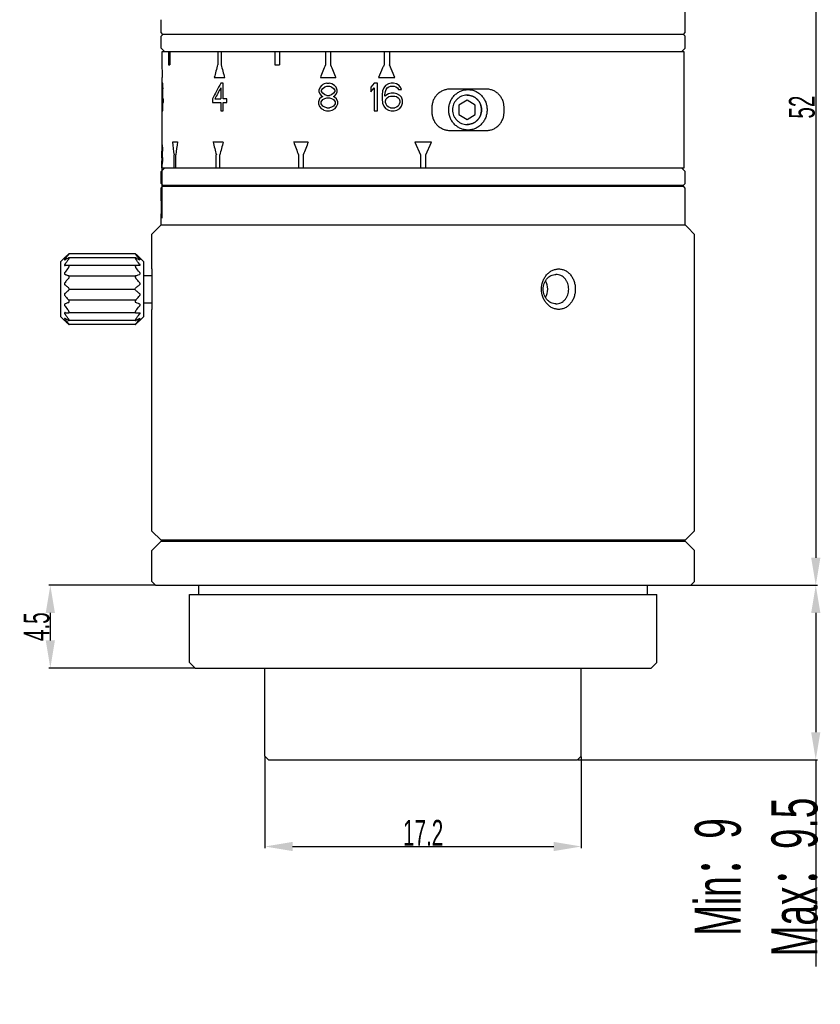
# Model space of a CAD drawing. Header units: millimetres. Extents: x 425 to 622, y 160 to 324.
# Tile 1 of 3: x 425 to 512, y 160 to 268. Entities that reach past the tile are written whole.
import ezdxf

# ---------------------------------------------------------------- set-up
doc = ezdxf.new("R2010")
doc.units = ezdxf.units.MM
doc.header["$LTSCALE"] = 19.36
doc.header["$PDMODE"] = 3
doc.header["$PDSIZE"] = 8
doc.layers.get('0').update_dxf_attribs({"linetype": 'CONTINUOUS'})
doc.layers.get('Defpoints').update_dxf_attribs({"linetype": 'CONTINUOUS'})
doc.layers.add('02___PRT_ALL_AXES', color=7, linetype='CONTINUOUS')
doc.styles.get("Standard").update_dxf_attribs({"font": 'txt', "width": 0.6})
doc.dimstyles.get("Standard").update_dxf_attribs({"dimtxt": 2.8, "dimasz": 3, "dimexe": 0.18, "dimexo": 0.0625, "dimgap": 0.09, "dimtad": 1, "dimdec": 1, "dimlfac": 0.5, "dimdsep": 46, "dimtxsty": 'STANDARD', "dimcen": 0.09, "dimadec": 0, "dimazin": 0, "dimtp": 0.001, "dimtm": 0.001, "dimtfac": 1, "dimtdec": 1, "dimtofl": 0, "dimtmove": 0, "dimatfit": 3, "dimfxl": 1, "dimtolj": 1, "dimarcsym": 0})

# ---------------------------------------------------------------- blocks, each defined once
blk = doc.blocks.new('*D15')
at = {"color": 0, "lineweight": -2, "transparency": 16777216}
for p, q in [((497.56, 310.04), (511.28, 310.04)), ((511.1, 307.04), (511.1, 209.04)), ((497.56, 206.04), (511.28, 206.04))]:
    blk.add_line(p, q, dxfattribs=at)
at = {"color": 0, "transparency": 16777216}
for points in [[(510.6, 307.04), (511.6, 307.04), (511.1, 310.04)], [(510.6, 209.04), (511.6, 209.04), (511.1, 206.04)]]:
    blk.add_solid(points, dxfattribs=at)
at = {"layer": 'Defpoints', "color": 0, "transparency": 16777216}
for p in [(497.5, 310.04), (497.5, 206.04), (511.1, 206.04)]:
    blk.add_point(p, dxfattribs=at)
at = {"color": 0, "transparency": 16777216, "insert": (509.61, 258.04), "char_height": 2.8, "attachment_point": 5, "rotation": 90}
blk.add_mtext('\\A1;52', dxfattribs=at)
blk = doc.blocks.new('*D17')
at = {"color": 0, "lineweight": -2}
for p, q in [((497.56, 206.04), (511.28, 206.04)), ((511.1, 203.04), (511.1, 190.06)), ((485.26, 187.06), (511.28, 187.06)), ((511.1, 187.06), (511.1, 164.59))]:
    blk.add_line(p, q, dxfattribs=at)
at = {"color": 0}
for points in [[(511.6, 203.04), (510.6, 203.04), (511.1, 206.04)], [(510.6, 190.06), (511.6, 190.06), (511.1, 187.06)]]:
    blk.add_solid(points, dxfattribs=at)
at = {"layer": 'Defpoints', "color": 0}
for p in [(497.5, 206.04), (485.2, 187.06), (511.1, 187.06)]:
    blk.add_point(p, dxfattribs=at)
at = {"color": 0, "insert": (504.65, 174.32), "char_height": 2.8, "attachment_point": 5, "rotation": 90}
blk.add_mtext('\\A1;{{\\H1.7857x;Min\\fSimSun|b0|i0|c134|p2;：\\Ftxt|c134;9\\PMax\\fSimSun|b0|i0|c134|p2;：\\Ftxt|c134;9.5}}', dxfattribs=at)
blk = doc.blocks.new('*D18')
at = {"color": 0, "lineweight": -2, "transparency": 16777216}
for p, q in [((439.24, 206.04), (427.68, 206.04)), ((427.86, 203.04), (427.86, 200.04)), ((443.54, 197.04), (427.68, 197.04))]:
    blk.add_line(p, q, dxfattribs=at)
at = {"color": 0, "transparency": 16777216}
for points in [[(427.36, 203.04), (428.36, 203.04), (427.86, 206.04)], [(427.36, 200.04), (428.36, 200.04), (427.86, 197.04)]]:
    blk.add_solid(points, dxfattribs=at)
at = {"layer": 'Defpoints', "color": 0, "transparency": 16777216}
for p in [(439.3, 206.04), (427.86, 197.04), (443.6, 197.04)]:
    blk.add_point(p, dxfattribs=at)
at = {"color": 0, "transparency": 16777216, "insert": (426.37, 201.54), "char_height": 2.8, "attachment_point": 5, "rotation": 90}
blk.add_mtext('\\A1;4.5', dxfattribs=at)
blk = doc.blocks.new('*D19')
at = {"color": 0, "lineweight": -2, "transparency": 16777216}
for p, q in [((451.2, 187.4), (451.2, 177.46)), ((485.6, 187.4), (485.6, 177.46)), ((454.2, 177.64), (482.6, 177.64))]:
    blk.add_line(p, q, dxfattribs=at)
at = {"color": 0, "transparency": 16777216}
for points in [[(454.2, 178.14), (454.2, 177.14), (451.2, 177.64)], [(482.6, 178.14), (482.6, 177.14), (485.6, 177.64)]]:
    blk.add_solid(points, dxfattribs=at)
at = {"layer": 'Defpoints', "color": 0, "transparency": 16777216}
for p in [(451.2, 187.46), (485.6, 187.46), (485.6, 177.64)]:
    blk.add_point(p, dxfattribs=at)
at = {"color": 0, "transparency": 16777216, "insert": (468.4, 179.13), "char_height": 2.8, "attachment_point": 5}
blk.add_mtext('\\A1;17.2', dxfattribs=at)

msp = doc.modelspace()

# ---------------------------------------------------------------- linework, layer by layer
at = {"color": 7, "linetype": 'Continuous'}
for p, q in [((496.9, 266.14), (496.9, 270.14)), ((439.9, 266.14), (439.9, 267.54)), ((440.1, 265.94), (439.9, 266.14)), ((439.9, 265.74), (440.1, 265.94)), ((439.9, 264.44), (439.9, 265.74)), ((496.7, 265.94), (440.1, 265.94)), ((496.7, 265.94), (496.9, 266.14)), ((496.9, 265.74), (496.7, 265.94)), ((496.9, 264.44), (496.9, 265.74)), ((440.3, 264.04), (439.9, 264.44)), ((440, 264.04), (440, 262.64)), ((440.7, 264.04), (440.7, 262.64)), ((440.84, 264.04), (440.84, 262.64)), ((446.06, 264.04), (446.06, 262.64)), ((446.43, 264.04), (446.43, 262.64)), ((452.29, 264.04), (452.29, 262.64)), ((452.79, 264.04), (452.79, 262.64)), ((457.78, 264.04), (457.78, 262.64)), ((458.34, 264.04), (458.34, 262.64)), ((464.15, 264.04), (464.15, 262.64)), ((464.74, 264.04), (464.74, 262.64)), ((496.5, 264.04), (496.9, 264.44)), ((496.8, 251.44), (496.8, 264.04)), ((440.7, 262.64), (440.84, 262.64)), ((452.29, 262.64), (452.79, 262.64)), ((465.34, 261.24), (464.74, 262.64)), ((440, 261.24), (440.01, 261.24)), ((440, 261.24), (440, 245.98)), ((445.69, 261.24), (446.82, 261.24)), ((457.23, 261.24), (458.9, 261.24)), ((463.56, 261.24), (465.34, 261.24)), ((440.1, 260.64), (440.07, 260.64)), ((440.1, 258.92), (440.1, 260.64)), ((446.64, 260.64), (446.4, 260.64)), ((446.64, 258.92), (446.64, 260.64)), ((457.19, 260.2), (457.07, 259.88)), ((457.36, 260.39), (457.19, 260.2)), ((457.48, 260.07), (457.71, 260.26)), ((457.94, 260.64), (457.65, 260.58)), ((457.71, 260.26), (457.94, 260.32)), ((457.94, 260.64), (458.17, 260.64)), ((457.94, 260.32), (458.21, 260.32)), ((458.46, 260.58), (458.17, 260.64)), ((458.21, 260.32), (458.44, 260.26)), ((458.44, 260.26), (458.67, 260.07)), ((458.76, 260.39), (458.46, 260.58)), ((458.93, 260.2), (458.76, 260.39)), ((459.05, 259.88), (458.93, 260.2)), ((463.08, 260.64), (462.71, 260.2)), ((462.71, 260.2), (462.71, 259.69)), ((463.45, 260.64), (463.08, 260.64)), ((463.45, 257.64), (463.45, 260.64)), ((464.31, 260.39), (464.13, 260.13)), ((464.62, 260.58), (464.31, 260.39)), ((464.5, 260.13), (464.68, 260.26)), ((464.93, 260.64), (464.62, 260.58)), ((464.68, 260.26), (464.87, 260.32)), ((464.87, 260.32), (465.24, 260.32)), ((465.18, 260.64), (464.93, 260.64)), ((465.49, 260.58), (465.18, 260.64)), ((465.24, 260.32), (465.43, 260.26)), ((465.43, 260.26), (465.61, 260.13)), ((465.8, 260.39), (465.49, 260.58)), ((465.99, 260.13), (465.8, 260.39)), ((440.07, 260.13), (440.07, 258.92)), ((457.07, 259.88), (457.07, 259.69)), ((457.07, 259.69), (457.19, 259.43)), ((457.36, 259.11), (457.13, 258.92)), ((457.19, 259.43), (457.36, 259.24)), ((457.36, 259.88), (457.48, 260.07)), ((457.36, 259.75), (457.36, 259.88)), ((457.48, 259.56), (457.36, 259.75)), ((457.36, 259.24), (457.48, 259.18)), ((457.48, 259.18), (457.36, 259.11)), ((457.71, 259.37), (457.48, 259.56)), ((457.94, 259.3), (457.71, 259.37)), ((457.94, 259.3), (458.21, 259.3)), ((458.44, 259.37), (458.21, 259.3)), ((458.67, 259.56), (458.44, 259.37)), ((458.64, 259.18), (458.76, 259.24)), ((458.76, 259.11), (458.64, 259.18)), ((458.67, 260.07), (458.79, 259.88)), ((458.79, 259.75), (458.67, 259.56)), ((458.76, 259.24), (458.93, 259.43)), ((458.99, 258.92), (458.76, 259.11)), ((458.79, 259.88), (458.79, 259.75)), ((458.93, 259.43), (459.05, 259.69)), ((459.05, 259.69), (459.05, 259.88)), ((462.71, 259.69), (463.08, 260.13)), ((463.08, 260.13), (463.08, 257.64)), ((464, 259.81), (463.94, 259.37)), ((463.94, 259.37), (463.94, 258.92)), ((464.13, 260.13), (464, 259.81)), ((464.25, 259.37), (464.31, 259.75)), ((464.62, 259.49), (464.25, 259.24)), ((464.25, 259.24), (464.25, 259.37)), ((464.31, 259.75), (464.37, 259.94)), ((464.37, 259.94), (464.5, 260.13)), ((464.5, 259.05), (464.68, 259.18)), ((464.93, 259.56), (464.62, 259.49)), ((464.68, 259.18), (464.87, 259.24)), ((464.87, 259.24), (465.31, 259.24)), ((465.24, 259.56), (464.93, 259.56)), ((465.55, 259.49), (465.24, 259.56)), ((465.31, 259.24), (465.5, 259.18)), ((465.5, 259.18), (465.69, 259.05)), ((465.86, 259.3), (465.55, 259.49)), ((465.61, 260.13), (465.74, 259.94)), ((465.74, 259.94), (466.05, 259.94)), ((466.05, 259.11), (465.86, 259.3)), ((466.05, 259.94), (465.99, 260.13)), ((466.17, 258.79), (466.05, 259.11)), ((475.28, 259.99), (471.35, 259.99)), ((440.01, 258.92), (440.01, 258.54)), ((440.01, 258.54), (440.07, 258.54)), ((440.07, 258.54), (440.07, 257.64)), ((440.1, 258.92), (440.16, 258.92)), ((440.1, 257.64), (440.1, 258.54)), ((440.16, 258.54), (440.16, 258.92)), ((445.48, 258.92), (445.48, 258.54)), ((445.48, 258.54), (446.4, 258.54)), ((445.74, 258.92), (446.4, 258.92)), ((446.4, 258.54), (446.4, 257.64)), ((447.04, 258.92), (446.64, 258.92)), ((446.64, 258.54), (447.04, 258.54)), ((446.64, 257.64), (446.64, 258.54)), ((447.04, 258.54), (447.04, 258.92)), ((457.13, 258.92), (457.02, 258.6)), ((457.02, 258.6), (457.02, 258.41)), ((457.02, 258.41), (457.13, 258.09)), ((457.13, 258.09), (457.3, 257.9)), ((457.3, 258.6), (457.48, 258.86)), ((457.3, 258.41), (457.3, 258.6)), ((457.48, 258.15), (457.3, 258.41)), ((457.48, 258.86), (457.71, 258.98)), ((457.71, 258.03), (457.48, 258.15)), ((457.71, 258.98), (457.94, 259.05)), ((457.94, 257.96), (457.71, 258.03)), ((457.94, 259.05), (458.21, 259.05)), ((458.21, 259.05), (458.44, 258.98)), ((458.44, 258.03), (458.21, 257.96)), ((458.44, 258.98), (458.67, 258.86)), ((458.67, 258.15), (458.44, 258.03)), ((458.67, 258.86), (458.85, 258.6)), ((458.85, 258.41), (458.67, 258.15)), ((458.82, 257.9), (458.99, 258.09)), ((458.85, 258.6), (458.85, 258.41)), ((459.11, 258.6), (458.99, 258.92)), ((458.99, 258.09), (459.11, 258.41)), ((459.11, 258.41), (459.11, 258.6)), ((463.94, 258.92), (464, 258.47)), ((464, 258.47), (464.13, 258.15)), ((464.13, 258.15), (464.31, 257.9)), ((464.31, 258.73), (464.37, 258.92)), ((464.31, 258.54), (464.31, 258.73)), ((464.37, 258.35), (464.31, 258.54)), ((464.37, 258.92), (464.5, 259.05)), ((464.5, 258.15), (464.37, 258.35)), ((464.68, 258.03), (464.5, 258.15)), ((464.87, 257.96), (464.68, 258.03)), ((465.5, 258.03), (465.31, 257.96)), ((465.69, 258.15), (465.5, 258.03)), ((465.69, 259.05), (465.81, 258.92)), ((465.81, 258.35), (465.69, 258.15)), ((465.81, 258.92), (465.87, 258.73)), ((465.87, 258.54), (465.81, 258.35)), ((465.86, 257.9), (466.05, 258.15)), ((465.87, 258.73), (465.87, 258.54)), ((466.05, 258.15), (466.17, 258.47)), ((466.17, 258.47), (466.17, 258.79)), ((473.18, 258.78), (472.29, 258.26)), ((472.29, 258.26), (472.29, 257.22)), ((474.06, 258.26), (473.18, 258.78)), ((474.06, 257.22), (474.06, 258.26)), ((440.07, 257.64), (440.1, 257.64)), ((446.4, 257.64), (446.64, 257.64)), ((457.59, 257.71), (457.88, 257.64)), ((457.88, 257.64), (458.23, 257.64)), ((457.94, 257.96), (458.21, 257.96)), ((458.23, 257.64), (458.52, 257.71)), ((458.52, 257.71), (458.82, 257.9)), ((463.08, 257.64), (463.45, 257.64)), ((464.31, 257.9), (464.62, 257.71)), ((464.62, 257.71), (464.93, 257.64)), ((464.87, 257.96), (465.31, 257.96)), ((464.93, 257.64), (465.24, 257.64)), ((465.24, 257.64), (465.55, 257.71)), ((465.55, 257.71), (465.86, 257.9)), ((469.35, 257.99), (469.35, 257.49)), ((472.29, 257.22), (473.18, 256.7)), ((473.18, 256.7), (474.06, 257.22)), ((477.2, 257.49), (477.2, 257.99)), ((471.35, 255.49), (475.28, 255.49)), ((440.02, 253.94), (440.01, 253.94)), ((441.7, 254.24), (441.14, 254.24)), ((446.67, 254.24), (445.55, 254.24)), ((455.91, 254.24), (454.32, 254.24)), ((469.3, 254.24), (467.5, 254.24)), ((467.5, 254.24), (468.1, 252.84)), ((468.7, 252.84), (469.3, 254.24)), ((440, 253.01), (440, 253.24)), ((440, 252.78), (440, 253.01)), ((440, 252.54), (440, 252.78)), ((440.04, 253.24), (440.04, 253.01)), ((440.04, 253.01), (440.04, 252.78)), ((440.04, 252.78), (440.04, 252.54)), ((440.07, 253.07), (440.06, 253.36)), ((440.06, 252.43), (440.07, 252.72)), ((440.07, 252.72), (440.07, 253.07)), ((441.31, 251.44), (441.31, 252.84)), ((441.5, 251.44), (441.5, 252.84)), ((445.91, 251.44), (445.91, 252.84)), ((446.29, 251.44), (446.29, 252.84)), ((454.85, 252.84), (454.85, 251.44)), ((455.38, 251.44), (455.38, 252.84)), ((468.1, 252.84), (468.1, 251.44)), ((468.7, 251.44), (468.7, 252.84)), ((440, 252.2), (440, 252.19)), ((440, 251.44), (440, 252.19)), ((440.01, 251.84), (440.02, 251.84)), ((439.9, 251.04), (440.3, 251.44)), ((439.9, 249.74), (439.9, 251.04)), ((440, 251.44), (496.8, 251.44)), ((496.9, 251.04), (496.5, 251.44)), ((496.9, 249.74), (496.9, 251.04)), ((440.1, 249.54), (439.9, 249.74)), ((440.1, 249.54), (496.7, 249.54)), ((448, 249.44), (448, 249.54)), ((488.8, 249.44), (488.8, 249.54)), ((496.7, 249.54), (496.9, 249.74)), ((439.9, 249.24), (440.1, 249.44)), ((439.9, 247.84), (439.9, 249.24)), ((440.1, 249.44), (496.7, 249.44)), ((496.9, 249.24), (496.7, 249.44)), ((496.9, 245.24), (496.9, 249.24)), ((439.9, 245.24), (439.9, 246.44)), ((439.9, 246.44), (439.92, 246.44)), ((438.9, 244.24), (439.9, 245.24)), ((439.9, 245.24), (496.9, 245.24)), ((497.2, 244.94), (496.9, 245.24)), ((438.9, 240.44), (438.9, 244.24)), ((497.2, 244.94), (497.2, 244.94)), ((429, 241.24), (429.4, 241.64)), ((429, 235.24), (429, 241.24)), ((438, 241.24), (437.6, 241.64)), ((438, 241.24), (438, 235.24)), ((438, 239.74), (438.94, 239.74)), ((438, 236.74), (438.94, 236.74)), ((438.9, 211.94), (438.9, 236.04)), ((429, 235.24), (429.4, 234.84)), ((438, 235.24), (437.6, 234.84)), ((439.9, 210.94), (438.9, 211.94)), ((496.9, 210.94), (439.9, 210.94)), ((441.1, 210.84), (441.1, 210.94)), ((495.7, 210.84), (495.7, 210.94)), ((496.9, 210.94), (497.2, 211.24)), ((497.2, 211.25), (497.2, 211.24)), ((438.9, 209.84), (439.9, 210.84)), ((439.9, 210.84), (496.9, 210.84)), ((497.9, 209.84), (496.9, 210.84)), ((438.9, 206.44), (438.9, 209.84)), ((497.9, 206.44), (497.9, 209.84)), ((439.3, 206.04), (438.9, 206.44)), ((439.3, 206.04), (497.5, 206.04)), ((444, 205.04), (444, 206.04)), ((492.8, 205.04), (492.8, 206.04)), ((497.5, 206.04), (497.9, 206.44)), ((443, 197.64), (443, 205.04)), ((443, 205.04), (493.8, 205.04)), ((493.8, 197.64), (493.8, 205.04)), ((443.6, 197.04), (443, 197.64)), ((443.6, 197.04), (493.2, 197.04)), ((451.2, 187.46), (451.2, 197.04)), ((485.6, 187.46), (485.6, 197.04)), ((493.2, 197.04), (493.8, 197.64)), ((451.6, 187.06), (451.2, 187.46)), ((485.2, 187.06), (485.6, 187.46)), ((451.6, 187.06), (485.2, 187.06))]:
    msp.add_line(p, q, dxfattribs=at)
for p, q in [((496.8, 264.04), (440, 264.04)), ((446.4, 260.13), (446.4, 258.92)), ((440.02, 258.92), (440.07, 258.92)), ((440.1, 258.54), (440.16, 258.54)), ((497.89, 244.24), (497.89, 211.94)), ((438.9, 240.44), (438.9, 236.04)), ((429.84, 239.7), (437.17, 239.7)), ((429.91, 238.24), (437.09, 238.24)), ((429.85, 237.07), (437.15, 237.07))]:
    msp.add_line(p, q)
for centre, radius, start, end in [((594.75, 263.26), 154.75, 180.2288, 180.7471), ((654.52, 207.52), 215.63, 165.1874, 165.5718), ((664.01, 321.72), 225.46, 195.1908, 195.5598), ((925.88, 76.62), 503.71, 158.3274, 158.4986), ((983.16, 472.94), 565.38, 201.8363, 201.9892), ((477.66, 258.36), 37.66, 176.5183, 179.1427), ((507.21, 227.18), 69.41, 151.1747, 152.7862), ((548.71, 123.07), 164.92, 123.5123, 123.6326), ((477.17, 257.86), 37.16, 176.495, 178.3667), ((506.61, 226.78), 68.83, 151.0127, 152.1605), ((475.21, 258.16), 1.84, 87.7347, 89.9997), ((547.51, 393.38), 162.76, 236.3424, 236.4642), ((475.21, 257.33), 1.84, 270.0003, 272.2653), ((442.15, 253.75), 2.15, 174.951, 178.0658), ((463.73, 253.59), 23.73, 179.4207, 179.984), ((442.21, 254.21), 2.21, 186.9132, 189.9665), ((453.49, 254.77), 13.49, 184.0197, 184.7652), ((605.25, 273.94), 165.29, 186.8439, 187.333), ((608.63, 229.9), 168.7, 171.7028, 172.183), ((652.08, 306.8), 213.11, 194.2781, 194.6668), ((661.3, 195.04), 222.65, 164.5801, 164.9535), ((815.88, 388.79), 385.78, 200.4124, 200.6344), ((849.04, 102.94), 421.24, 158.9502, 159.1541), ((447.52, 253.3), 7.52, 177.3026, 178.6363), ((493.4, 253), 53.4, 179.4886, 179.739), ((447.58, 254.14), 7.58, 183.6953, 185.0225), ((493.56, 255.24), 53.55, 181.8873, 182.137), ((477.32, 255.52), 37.32, 182.8634, 183.3118), ((493.4, 252.79), 53.4, 180.261, 180.5114), ((447.53, 252.49), 7.53, 181.364, 182.6971), ((493.39, 252.2), 53.39, 179.8855, 180), ((463.73, 252.2), 23.73, 180.016, 180.5793), ((442.15, 252.03), 2.15, 181.9315, 185.0516), ((447.59, 251.65), 7.58, 174.9781, 176.3041), ((442.21, 251.58), 2.2, 170.0273, 173.093), ((493.56, 250.55), 53.55, 177.863, 178.1127), ((453.48, 251.02), 13.48, 175.2346, 175.9805), ((477.31, 250.27), 37.31, 176.6881, 177.1367)]:
    msp.add_arc(centre, radius, start, end, dxfattribs=at)
msp.add_ellipse((468.4, 248.54), major_axis=(0, -66.5), ratio=0.428571, start_param=-1.56027, end_param=-1.539212, dxfattribs=at)
for points, knots in [([(464.15, 262.64), (464.1, 262.53), (463.9, 262.06), (463.7, 261.59), (463.56, 261.24)], [0, 0, 0, 0, 0.250048, 1, 1, 1, 1]), ([(471.35, 259.99), (471.28, 259.99), (471.15, 259.99), (470.96, 259.96), (470.77, 259.91), (470.58, 259.84), (470.41, 259.76), (470.18, 259.63), (469.93, 259.42), (469.72, 259.16), (469.59, 258.94), (469.5, 258.76), (469.44, 258.58), (469.39, 258.38), (469.36, 258.19), (469.35, 258.06), (469.35, 257.99)], [0, 0, 0, 0, 0.062295, 0.124636, 0.187024, 0.249456, 0.311926, 0.37443, 0.499367, 0.624374, 0.686968, 0.749569, 0.812173, 0.874781, 0.93739, 1, 1, 1, 1]), ([(473.18, 259.34), (473.07, 259.34), (472.87, 259.32), (472.57, 259.23), (472.3, 259.08), (472.06, 258.88), (471.86, 258.64), (471.71, 258.36), (471.62, 258.06), (471.59, 257.74), (471.62, 257.43), (471.71, 257.13), (471.86, 256.85), (472.06, 256.61), (472.3, 256.4), (472.57, 256.26), (472.87, 256.16), (473.07, 256.14), (473.18, 256.14)], [0, 0, 0, 0, 0.062015, 0.124129, 0.186357, 0.248768, 0.311364, 0.374132, 0.437031, 0.5, 0.562969, 0.625868, 0.688636, 0.751232, 0.813643, 0.875871, 0.937985, 1, 1, 1, 1]), ([(473.18, 256.14), (473.28, 256.14), (473.49, 256.16), (473.78, 256.26), (474.06, 256.4), (474.3, 256.61), (474.5, 256.85), (474.64, 257.13), (474.73, 257.43), (474.76, 257.74), (474.73, 258.06), (474.64, 258.36), (474.5, 258.64), (474.3, 258.88), (474.06, 259.08), (473.78, 259.23), (473.49, 259.32), (473.28, 259.34), (473.18, 259.34)], [0, 0, 0, 0, 0.062015, 0.124129, 0.186357, 0.248768, 0.311364, 0.374132, 0.437031, 0.5, 0.562969, 0.625868, 0.688636, 0.751232, 0.813643, 0.875871, 0.937985, 1, 1, 1, 1]), ([(477.2, 257.99), (477.2, 258.06), (477.2, 258.19), (477.17, 258.38), (477.13, 258.57), (477.06, 258.76), (476.98, 258.94), (476.89, 259.11), (476.77, 259.26), (476.65, 259.41), (476.51, 259.54), (476.36, 259.66), (476.2, 259.76), (476.02, 259.84), (475.85, 259.91), (475.66, 259.96), (475.47, 259.99), (475.35, 259.99), (475.28, 259.99)], [0, 0, 0, 0, 0.063684, 0.127309, 0.190822, 0.254174, 0.317327, 0.380254, 0.442943, 0.505394, 0.56762, 0.629647, 0.691512, 0.753257, 0.81493, 0.87658, 0.938256, 1, 1, 1, 1]), ([(469.35, 257.49), (469.35, 257.43), (469.36, 257.3), (469.39, 257.1), (469.44, 256.91), (469.5, 256.73), (469.59, 256.55), (469.72, 256.32), (469.93, 256.07), (470.18, 255.86), (470.41, 255.73), (470.58, 255.64), (470.77, 255.58), (470.96, 255.53), (471.15, 255.5), (471.28, 255.49), (471.35, 255.49)], [0, 0, 0, 0, 0.06261, 0.125219, 0.187827, 0.250431, 0.313032, 0.375626, 0.500633, 0.62557, 0.688074, 0.750544, 0.812976, 0.875364, 0.937705, 1, 1, 1, 1]), ([(475.28, 255.49), (475.35, 255.49), (475.47, 255.5), (475.66, 255.53), (475.85, 255.58), (476.02, 255.64), (476.2, 255.73), (476.36, 255.83), (476.51, 255.95), (476.65, 256.08), (476.77, 256.22), (476.89, 256.38), (476.98, 256.55), (477.06, 256.73), (477.13, 256.91), (477.17, 257.1), (477.2, 257.3), (477.2, 257.43), (477.2, 257.49)], [0, 0, 0, 0, 0.061744, 0.12342, 0.18507, 0.246743, 0.308488, 0.370353, 0.43238, 0.494606, 0.557057, 0.619746, 0.682673, 0.745826, 0.809178, 0.872691, 0.936316, 1, 1, 1, 1])]:
    msp.add_open_spline(points, degree=3, knots=knots, dxfattribs=at)
at = {"layer": '02___PRT_ALL_AXES', "color": 7, "linetype": 'Continuous'}
for p, q in [((497.89, 244.24), (497.2, 244.94)), ((437.1, 242.1), (429.91, 242.1)), ((429.41, 241.65), (429.4, 241.64)), ((429.42, 241.66), (429.41, 241.65)), ((437.12, 241.66), (429.88, 241.66)), ((437.59, 241.66), (437.6, 241.64)), ((429.45, 240.8), (429.46, 240.8)), ((429.84, 240.83), (429.84, 240.83)), ((437.16, 240.83), (429.84, 240.83)), ((437.17, 240.83), (437.16, 240.83)), ((437.55, 240.8), (437.55, 240.8)), ((429.46, 235.69), (429.45, 235.69)), ((437.16, 235.66), (429.84, 235.66)), ((429.84, 235.66), (429.84, 235.66)), ((437.16, 235.66), (437.17, 235.66)), ((437.55, 235.69), (437.55, 235.69)), ((429.4, 234.84), (429.42, 234.83)), ((429.46, 234.79), (429.4, 234.84)), ((437.12, 234.83), (429.88, 234.83)), ((437.55, 234.79), (437.6, 234.84)), ((437.6, 234.84), (437.59, 234.83)), ((437.6, 234.84), (437.6, 234.84)), ((437.1, 234.39), (429.91, 234.39)), ((497.89, 211.94), (497.2, 211.25))]:
    msp.add_line(p, q, dxfattribs=at)
for centre, radius, start, end in [((422.89, 248.54), 9.48, 313.3644, 313.8349), ((442.1, 231.9), 15.56, 142.0209, 144.3393), ((424.9, 231.9), 15.56, 35.6607, 37.9791), ((444.11, 248.54), 9.48, 226.1651, 226.6356), ((433.95, 179.43), 61.54, 93.8319, 94.184), ((441.81, 231.06), 15.3, 141.5083, 143.8385), ((432.63, 173.4), 67.58, 85.8317, 86.1524), ((425.19, 231.06), 15.3, 36.1615, 38.4917), ((441.81, 245.43), 15.3, 216.1615, 218.4917), ((434.37, 303.09), 67.58, 265.8317, 266.1524), ((425.19, 245.43), 15.3, 321.5083, 323.8385), ((433.06, 297.06), 61.54, 273.8319, 274.184), ((442.1, 244.58), 15.56, 215.6607, 217.9791), ((424.9, 244.58), 15.56, 322.0209, 324.3393)]:
    msp.add_arc(centre, radius, start, end, dxfattribs=at)
for points, knots in [([(473.28, 255.54), (473.14, 255.54), (472.93, 255.57), (472.66, 255.64), (472.4, 255.74), (472.09, 255.91), (471.83, 256.15), (471.64, 256.36), (471.48, 256.59), (471.32, 256.91), (471.21, 257.32), (471.17, 257.74), (471.21, 258.17), (471.32, 258.58), (471.48, 258.89), (471.64, 259.13), (471.83, 259.34), (472.09, 259.57), (472.4, 259.75), (472.66, 259.85), (472.93, 259.92), (473.14, 259.94), (473.28, 259.94)], [0, 0, 0, 0, 0.061922, 0.093, 0.124133, 0.186468, 0.248978, 0.280321, 0.311691, 0.374418, 0.437197, 0.5, 0.562803, 0.625582, 0.688309, 0.719679, 0.751022, 0.813532, 0.875867, 0.907, 0.938078, 1, 1, 1, 1]), ([(473.18, 259.34), (473.07, 259.34), (472.87, 259.32), (472.57, 259.23), (472.3, 259.08), (472.06, 258.88), (471.86, 258.64), (471.71, 258.36), (471.62, 258.06), (471.59, 257.74), (471.62, 257.43), (471.71, 257.13), (471.86, 256.85), (472.06, 256.61), (472.3, 256.4), (472.57, 256.26), (472.87, 256.16), (473.07, 256.14), (473.18, 256.14)], [0, 0, 0, 0, 0.062031, 0.124132, 0.186366, 0.248774, 0.311368, 0.374134, 0.437032, 0.5, 0.562968, 0.625866, 0.688632, 0.751226, 0.813634, 0.875868, 0.937969, 1, 1, 1, 1]), ([(473.18, 259.34), (473.28, 259.34), (473.49, 259.32), (473.78, 259.23), (474.06, 259.08), (474.3, 258.88), (474.5, 258.64), (474.64, 258.36), (474.73, 258.06), (474.76, 257.74), (474.73, 257.43), (474.64, 257.13), (474.5, 256.85), (474.3, 256.61), (474.06, 256.4), (473.78, 256.26), (473.49, 256.16), (473.28, 256.14), (473.18, 256.14)], [0, 0, 0, 0, 0.062031, 0.124132, 0.186366, 0.248774, 0.311368, 0.374134, 0.437032, 0.5, 0.562968, 0.625866, 0.688632, 0.751226, 0.813634, 0.875868, 0.937969, 1, 1, 1, 1]), ([(473.28, 259.94), (473.42, 259.94), (473.63, 259.92), (473.9, 259.85), (474.16, 259.75), (474.46, 259.57), (474.72, 259.34), (474.9, 259.13), (475.06, 258.89), (475.22, 258.58), (475.33, 258.17), (475.37, 257.74), (475.33, 257.32), (475.22, 256.91), (475.06, 256.59), (474.9, 256.36), (474.72, 256.15), (474.46, 255.91), (474.16, 255.74), (473.9, 255.64), (473.63, 255.57), (473.42, 255.54), (473.28, 255.54)], [0, 0, 0, 0, 0.062093, 0.093149, 0.124202, 0.18628, 0.248528, 0.279781, 0.311101, 0.373873, 0.436872, 0.5, 0.563128, 0.626127, 0.688899, 0.720219, 0.751472, 0.81372, 0.875798, 0.906851, 0.937907, 1, 1, 1, 1]), ([(429.46, 241.7), (429.49, 241.73), (429.61, 241.84), (429.74, 241.96), (429.84, 242.04)], [0, 0, 0, 0, 0.248481, 1, 1, 1, 1]), ([(429.84, 241.99), (429.8, 241.95), (429.67, 241.8), (429.55, 241.65), (429.46, 241.54)], [0, 0, 0, 0, 0.250422, 1, 1, 1, 1]), ([(429.91, 242.1), (429.91, 242.1), (429.9, 242.1), (429.9, 242.09), (429.89, 242.09), (429.88, 242.08), (429.86, 242.06), (429.84, 242.05), (429.84, 242.04)], [0, 0, 0, 0, 0.04939, 0.124743, 0.224891, 0.347212, 0.646204, 1, 1, 1, 1]), ([(429.84, 241.99), (429.84, 241.99), (429.85, 242.01), (429.87, 242.03), (429.88, 242.05), (429.89, 242.06), (429.9, 242.07), (429.91, 242.08), (429.91, 242.09), (429.91, 242.09), (429.91, 242.09), (429.91, 242.1), (429.91, 242.1), (429.91, 242.1)], [0, 0, 0, 0, 0.199626, 0.387976, 0.560432, 0.711127, 0.833622, 0.882295, 0.921587, 0.951101, 0.971458, 0.985333, 1, 1, 1, 1]), ([(437.17, 242.04), (437.16, 242.05), (437.14, 242.06), (437.13, 242.08), (437.11, 242.09), (437.11, 242.09), (437.1, 242.1), (437.1, 242.1), (437.09, 242.1)], [0, 0, 0, 0, 0.353796, 0.652788, 0.775109, 0.875257, 0.95061, 1, 1, 1, 1]), ([(437.09, 242.1), (437.09, 242.1), (437.09, 242.1), (437.09, 242.09), (437.09, 242.09), (437.09, 242.09), (437.1, 242.08), (437.1, 242.07), (437.11, 242.06), (437.12, 242.05), (437.13, 242.03), (437.15, 242.01), (437.16, 241.99), (437.17, 241.99)], [0, 0, 0, 0, 0.014667, 0.028542, 0.048899, 0.078413, 0.117705, 0.166378, 0.288873, 0.439568, 0.612024, 0.800374, 1, 1, 1, 1]), ([(437.17, 242.04), (437.2, 242.02), (437.33, 241.9), (437.45, 241.79), (437.55, 241.7)], [0, 0, 0, 0, 0.251433, 1, 1, 1, 1]), ([(437.55, 241.54), (437.51, 241.57), (437.39, 241.73), (437.26, 241.88), (437.17, 241.99)], [0, 0, 0, 0, 0.249561, 1, 1, 1, 1]), ([(429.46, 241.54), (429.45, 241.53), (429.44, 241.52), (429.43, 241.5), (429.42, 241.48), (429.41, 241.46), (429.4, 241.45), (429.4, 241.44), (429.4, 241.43), (429.4, 241.43), (429.41, 241.43), (429.41, 241.43), (429.41, 241.43)], [0, 0, 0, 0, 0.198391, 0.383933, 0.551016, 0.692768, 0.803134, 0.845825, 0.880724, 0.91001, 0.937292, 1, 1, 1, 1]), ([(429.46, 240.98), (429.45, 240.97), (429.44, 240.95), (429.42, 240.91), (429.41, 240.88), (429.4, 240.85), (429.4, 240.83), (429.41, 240.81), (429.43, 240.8), (429.44, 240.8), (429.45, 240.8)], [0, 0, 0, 0, 0.175531, 0.344127, 0.49847, 0.630631, 0.736411, 0.823175, 0.907106, 1, 1, 1, 1]), ([(429.41, 241.43), (429.42, 241.43), (429.42, 241.43), (429.44, 241.43), (429.45, 241.44), (429.46, 241.44)], [0, 0, 0, 0, 0.187924, 0.420206, 1, 1, 1, 1]), ([(429.46, 241.44), (429.49, 241.46), (429.61, 241.53), (429.74, 241.59), (429.84, 241.64)], [0, 0, 0, 0, 0.246512, 1, 1, 1, 1]), ([(429.89, 241.66), (429.88, 241.66), (429.86, 241.65), (429.84, 241.65), (429.84, 241.64)], [0, 0, 0, 0, 0.442255, 1, 1, 1, 1]), ([(429.84, 241.48), (429.85, 241.5), (429.87, 241.53), (429.89, 241.57), (429.91, 241.6), (429.91, 241.62), (429.91, 241.63), (429.91, 241.64), (429.91, 241.65), (429.9, 241.66), (429.89, 241.66), (429.89, 241.66)], [0, 0, 0, 0, 0.357634, 0.521239, 0.664785, 0.779987, 0.825797, 0.864454, 0.898039, 0.929895, 1, 1, 1, 1]), ([(437.12, 241.66), (437.11, 241.66), (437.1, 241.66), (437.1, 241.65), (437.09, 241.64), (437.09, 241.63), (437.09, 241.62), (437.1, 241.6), (437.11, 241.57), (437.13, 241.53), (437.15, 241.5), (437.17, 241.48)], [0, 0, 0, 0, 0.070105, 0.101961, 0.135546, 0.174203, 0.220013, 0.335215, 0.478761, 0.642366, 1, 1, 1, 1]), ([(437.17, 241.64), (437.16, 241.65), (437.14, 241.65), (437.12, 241.66), (437.12, 241.66)], [0, 0, 0, 0, 0.557745, 1, 1, 1, 1]), ([(437.17, 241.64), (437.2, 241.62), (437.33, 241.56), (437.45, 241.49), (437.55, 241.44)], [0, 0, 0, 0, 0.253262, 1, 1, 1, 1]), ([(437.55, 241.54), (437.55, 241.53), (437.56, 241.52), (437.58, 241.5), (437.59, 241.48), (437.6, 241.46), (437.6, 241.45), (437.6, 241.44), (437.6, 241.43), (437.6, 241.43), (437.6, 241.43), (437.59, 241.43), (437.59, 241.43)], [0, 0, 0, 0, 0.198391, 0.383933, 0.551016, 0.692768, 0.803134, 0.845825, 0.880724, 0.91001, 0.937292, 1, 1, 1, 1]), ([(437.59, 241.43), (437.59, 241.43), (437.58, 241.43), (437.56, 241.43), (437.55, 241.44), (437.55, 241.44)], [0, 0, 0, 0, 0.187924, 0.420206, 1, 1, 1, 1]), ([(437.55, 240.98), (437.55, 240.97), (437.57, 240.95), (437.58, 240.91), (437.6, 240.88), (437.6, 240.85), (437.6, 240.83), (437.59, 240.81), (437.57, 240.8), (437.56, 240.8), (437.55, 240.8)], [0, 0, 0, 0, 0.175531, 0.344127, 0.49847, 0.630631, 0.736411, 0.823175, 0.907106, 1, 1, 1, 1]), ([(429.46, 240.09), (429.44, 240.07), (429.42, 240.03), (429.4, 239.98), (429.4, 239.94), (429.4, 239.91), (429.42, 239.88), (429.43, 239.86), (429.45, 239.86), (429.46, 239.85)], [0, 0, 0, 0, 0.297783, 0.443971, 0.58061, 0.702276, 0.809075, 0.906342, 1, 1, 1, 1]), ([(429.46, 239.85), (429.49, 239.84), (429.61, 239.79), (429.74, 239.74), (429.84, 239.7)], [0, 0, 0, 0, 0.245838, 1, 1, 1, 1]), ([(429.84, 240.58), (429.85, 240.6), (429.86, 240.62), (429.89, 240.67), (429.91, 240.71), (429.91, 240.75), (429.91, 240.78), (429.89, 240.81), (429.87, 240.83), (429.85, 240.83), (429.84, 240.83)], [0, 0, 0, 0, 0.160825, 0.322219, 0.477219, 0.61601, 0.730379, 0.823312, 0.908942, 1, 1, 1, 1]), ([(437.16, 240.83), (437.15, 240.83), (437.13, 240.83), (437.11, 240.81), (437.09, 240.78), (437.09, 240.75), (437.1, 240.71), (437.11, 240.67), (437.14, 240.62), (437.16, 240.6), (437.17, 240.58)], [0, 0, 0, 0, 0.091058, 0.176688, 0.269621, 0.38399, 0.522781, 0.677781, 0.839175, 1, 1, 1, 1]), ([(437.17, 239.7), (437.2, 239.72), (437.33, 239.76), (437.45, 239.81), (437.55, 239.85)], [0, 0, 0, 0, 0.253884, 1, 1, 1, 1]), ([(437.55, 240.09), (437.56, 240.07), (437.58, 240.03), (437.6, 239.98), (437.6, 239.94), (437.6, 239.91), (437.59, 239.88), (437.57, 239.86), (437.55, 239.86), (437.55, 239.85)], [0, 0, 0, 0, 0.297783, 0.443971, 0.58061, 0.702276, 0.809075, 0.906342, 1, 1, 1, 1]), ([(483.15, 236.04), (483.03, 236.04), (482.78, 236.07), (482.42, 236.21), (482.09, 236.42), (481.81, 236.7), (481.58, 237.03), (481.35, 237.54), (481.23, 238.24), (481.35, 238.95), (481.58, 239.45), (481.81, 239.79), (482.09, 240.07), (482.42, 240.28), (482.78, 240.41), (483.03, 240.44), (483.15, 240.44)], [0, 0, 0, 0, 0.057797, 0.116758, 0.177296, 0.239514, 0.303275, 0.368284, 0.5, 0.631716, 0.696725, 0.760486, 0.822704, 0.883242, 0.942203, 1, 1, 1, 1]), ([(482.85, 236.64), (482.76, 236.64), (482.58, 236.66), (482.31, 236.76), (482.07, 236.91), (481.86, 237.11), (481.69, 237.35), (481.52, 237.72), (481.43, 238.24), (481.52, 238.76), (481.69, 239.13), (481.86, 239.38), (482.07, 239.58), (482.31, 239.73), (482.58, 239.82), (482.76, 239.84), (482.85, 239.84)], [0, 0, 0, 0, 0.058089, 0.116891, 0.176996, 0.238758, 0.302267, 0.367347, 0.5, 0.632653, 0.697733, 0.761242, 0.823004, 0.883109, 0.941911, 1, 1, 1, 1]), ([(482.85, 236.64), (482.94, 236.64), (483.13, 236.66), (483.39, 236.76), (483.63, 236.91), (483.84, 237.11), (484.01, 237.35), (484.18, 237.72), (484.27, 238.24), (484.18, 238.76), (484.01, 239.13), (483.84, 239.38), (483.63, 239.58), (483.39, 239.73), (483.13, 239.82), (482.94, 239.84), (482.85, 239.84)], [0, 0, 0, 0, 0.058089, 0.116891, 0.176996, 0.238758, 0.302267, 0.367347, 0.5, 0.632653, 0.697733, 0.761242, 0.823004, 0.883109, 0.941911, 1, 1, 1, 1]), ([(483.15, 240.44), (483.27, 240.44), (483.52, 240.41), (483.87, 240.28), (484.19, 240.07), (484.46, 239.79), (484.67, 239.45), (484.83, 239.07), (484.93, 238.67), (484.96, 238.24), (484.93, 237.82), (484.83, 237.41), (484.67, 237.03), (484.46, 236.7), (484.19, 236.42), (483.87, 236.21), (483.52, 236.07), (483.27, 236.04), (483.15, 236.04)], [0, 0, 0, 0, 0.058133, 0.116651, 0.176356, 0.237794, 0.301159, 0.366302, 0.432791, 0.5, 0.567209, 0.633698, 0.698841, 0.762206, 0.823644, 0.883349, 0.941867, 1, 1, 1, 1]), ([(429.46, 238.98), (429.44, 238.96), (429.41, 238.91), (429.4, 238.84), (429.41, 238.76), (429.44, 238.72), (429.46, 238.71)], [0, 0, 0, 0, 0.256447, 0.527307, 0.780346, 1, 1, 1, 1]), ([(429.84, 239.4), (429.8, 239.37), (429.68, 239.23), (429.55, 239.09), (429.46, 238.98)], [0, 0, 0, 0, 0.250646, 1, 1, 1, 1]), ([(429.84, 239.4), (429.86, 239.43), (429.89, 239.47), (429.91, 239.53), (429.91, 239.58), (429.91, 239.62), (429.89, 239.66), (429.87, 239.69), (429.85, 239.7), (429.84, 239.7)], [0, 0, 0, 0, 0.275154, 0.419982, 0.561199, 0.690139, 0.80332, 0.904514, 1, 1, 1, 1]), ([(437.17, 239.7), (437.16, 239.7), (437.14, 239.69), (437.11, 239.66), (437.09, 239.62), (437.09, 239.58), (437.1, 239.53), (437.12, 239.47), (437.15, 239.43), (437.17, 239.4)], [0, 0, 0, 0, 0.095486, 0.19668, 0.309861, 0.438801, 0.580018, 0.724846, 1, 1, 1, 1]), ([(437.55, 238.98), (437.51, 239.01), (437.39, 239.16), (437.26, 239.3), (437.17, 239.4)], [0, 0, 0, 0, 0.249322, 1, 1, 1, 1]), ([(437.55, 238.98), (437.56, 238.96), (437.59, 238.91), (437.61, 238.84), (437.59, 238.76), (437.56, 238.72), (437.55, 238.71)], [0, 0, 0, 0, 0.256447, 0.527307, 0.780346, 1, 1, 1, 1]), ([(481.72, 237.33), (481.88, 237.6), (482.04, 238.24), (481.88, 238.89), (481.72, 239.16)], [0, 0, 0, 0, 0.5, 1, 1, 1, 1]), ([(429.46, 237.78), (429.44, 237.76), (429.41, 237.73), (429.4, 237.65), (429.41, 237.57), (429.44, 237.53), (429.46, 237.51)], [0, 0, 0, 0, 0.219717, 0.472844, 0.743624, 1, 1, 1, 1]), ([(429.46, 238.71), (429.49, 238.68), (429.61, 238.58), (429.74, 238.48), (429.84, 238.4)], [0, 0, 0, 0, 0.247985, 1, 1, 1, 1]), ([(429.84, 238.08), (429.8, 238.06), (429.68, 237.96), (429.55, 237.86), (429.46, 237.78)], [0, 0, 0, 0, 0.251896, 1, 1, 1, 1]), ([(429.91, 238.24), (429.91, 238.28), (429.9, 238.34), (429.86, 238.39), (429.84, 238.4)], [0, 0, 0, 0, 0.535946, 1, 1, 1, 1]), ([(429.84, 238.08), (429.86, 238.1), (429.9, 238.15), (429.91, 238.21), (429.91, 238.24)], [0, 0, 0, 0, 0.464066, 1, 1, 1, 1]), ([(437.09, 238.24), (437.09, 238.28), (437.11, 238.34), (437.15, 238.39), (437.17, 238.4)], [0, 0, 0, 0, 0.535946, 1, 1, 1, 1]), ([(437.17, 238.08), (437.15, 238.1), (437.11, 238.15), (437.09, 238.21), (437.09, 238.24)], [0, 0, 0, 0, 0.464066, 1, 1, 1, 1]), ([(437.17, 238.4), (437.2, 238.43), (437.33, 238.53), (437.45, 238.63), (437.55, 238.71)], [0, 0, 0, 0, 0.251896, 1, 1, 1, 1]), ([(437.55, 237.78), (437.51, 237.8), (437.39, 237.91), (437.26, 238.01), (437.17, 238.08)], [0, 0, 0, 0, 0.247985, 1, 1, 1, 1]), ([(437.55, 237.78), (437.56, 237.76), (437.59, 237.73), (437.61, 237.65), (437.59, 237.57), (437.56, 237.53), (437.55, 237.51)], [0, 0, 0, 0, 0.219717, 0.472844, 0.743624, 1, 1, 1, 1]), ([(429.46, 236.63), (429.45, 236.63), (429.43, 236.62), (429.42, 236.6), (429.4, 236.58), (429.4, 236.54), (429.4, 236.51), (429.42, 236.46), (429.44, 236.42), (429.46, 236.4)], [0, 0, 0, 0, 0.09367, 0.190981, 0.297813, 0.419541, 0.556149, 0.702296, 1, 1, 1, 1]), ([(429.46, 237.51), (429.49, 237.47), (429.61, 237.33), (429.74, 237.19), (429.84, 237.08)], [0, 0, 0, 0, 0.249322, 1, 1, 1, 1]), ([(429.84, 236.78), (429.8, 236.77), (429.68, 236.72), (429.55, 236.67), (429.46, 236.63)], [0, 0, 0, 0, 0.253884, 1, 1, 1, 1]), ([(429.84, 236.78), (429.85, 236.79), (429.87, 236.8), (429.89, 236.83), (429.91, 236.86), (429.91, 236.91), (429.91, 236.96), (429.89, 237.02), (429.86, 237.06), (429.84, 237.08)], [0, 0, 0, 0, 0.095486, 0.196681, 0.309862, 0.438802, 0.580019, 0.724847, 1, 1, 1, 1]), ([(437.17, 237.08), (437.15, 237.06), (437.12, 237.02), (437.1, 236.96), (437.09, 236.91), (437.09, 236.86), (437.11, 236.83), (437.14, 236.8), (437.16, 236.79), (437.17, 236.78)], [0, 0, 0, 0, 0.275153, 0.419981, 0.561198, 0.690138, 0.803319, 0.904514, 1, 1, 1, 1]), ([(437.17, 237.08), (437.2, 237.12), (437.33, 237.26), (437.45, 237.4), (437.55, 237.51)], [0, 0, 0, 0, 0.250646, 1, 1, 1, 1]), ([(437.55, 236.63), (437.51, 236.65), (437.39, 236.7), (437.26, 236.75), (437.17, 236.78)], [0, 0, 0, 0, 0.245838, 1, 1, 1, 1]), ([(437.55, 236.63), (437.55, 236.63), (437.57, 236.62), (437.59, 236.6), (437.6, 236.58), (437.6, 236.54), (437.6, 236.51), (437.58, 236.46), (437.56, 236.42), (437.55, 236.4)], [0, 0, 0, 0, 0.09367, 0.190981, 0.297813, 0.419541, 0.556149, 0.702296, 1, 1, 1, 1]), ([(429.45, 235.69), (429.44, 235.69), (429.43, 235.68), (429.41, 235.68), (429.4, 235.66), (429.4, 235.63), (429.41, 235.6), (429.42, 235.57), (429.44, 235.54), (429.45, 235.52), (429.46, 235.51)], [0, 0, 0, 0, 0.092927, 0.176904, 0.263682, 0.369495, 0.501657, 0.655943, 0.824487, 1, 1, 1, 1]), ([(429.84, 235.66), (429.85, 235.66), (429.87, 235.66), (429.89, 235.68), (429.91, 235.7), (429.91, 235.74), (429.91, 235.78), (429.89, 235.82), (429.86, 235.86), (429.85, 235.89), (429.84, 235.9)], [0, 0, 0, 0, 0.091058, 0.176688, 0.269621, 0.383991, 0.522782, 0.677782, 0.839175, 1, 1, 1, 1]), ([(437.17, 235.9), (437.16, 235.89), (437.14, 235.86), (437.11, 235.82), (437.1, 235.78), (437.09, 235.74), (437.09, 235.7), (437.11, 235.68), (437.13, 235.66), (437.15, 235.66), (437.16, 235.66)], [0, 0, 0, 0, 0.160825, 0.322218, 0.477218, 0.616009, 0.730379, 0.823312, 0.908942, 1, 1, 1, 1]), ([(437.55, 235.69), (437.56, 235.69), (437.57, 235.68), (437.59, 235.68), (437.6, 235.66), (437.6, 235.63), (437.6, 235.6), (437.58, 235.57), (437.57, 235.54), (437.55, 235.52), (437.55, 235.51)], [0, 0, 0, 0, 0.092927, 0.176904, 0.263682, 0.369495, 0.501657, 0.655943, 0.824487, 1, 1, 1, 1]), ([(429.41, 235.06), (429.41, 235.06), (429.41, 235.06), (429.4, 235.06), (429.4, 235.05), (429.4, 235.05), (429.4, 235.04), (429.41, 235.03), (429.42, 235.01), (429.43, 234.99), (429.44, 234.97), (429.45, 234.96), (429.46, 234.95)], [0, 0, 0, 0, 0.062709, 0.089995, 0.119323, 0.154214, 0.196896, 0.307359, 0.449084, 0.616112, 0.801624, 1, 1, 1, 1]), ([(429.46, 235.04), (429.45, 235.05), (429.44, 235.05), (429.42, 235.06), (429.42, 235.06), (429.41, 235.06)], [0, 0, 0, 0, 0.579811, 0.812074, 1, 1, 1, 1]), ([(429.84, 234.85), (429.8, 234.86), (429.68, 234.93), (429.55, 234.99), (429.46, 235.04)], [0, 0, 0, 0, 0.253262, 1, 1, 1, 1]), ([(429.46, 234.95), (429.49, 234.91), (429.61, 234.76), (429.74, 234.61), (429.84, 234.5)], [0, 0, 0, 0, 0.249561, 1, 1, 1, 1]), ([(429.84, 234.44), (429.8, 234.47), (429.68, 234.59), (429.55, 234.7), (429.46, 234.79)], [0, 0, 0, 0, 0.251433, 1, 1, 1, 1]), ([(429.89, 234.83), (429.89, 234.83), (429.9, 234.83), (429.91, 234.84), (429.91, 234.84), (429.91, 234.85), (429.91, 234.87), (429.91, 234.89), (429.89, 234.92), (429.87, 234.96), (429.85, 234.99), (429.84, 235.01)], [0, 0, 0, 0, 0.070105, 0.101961, 0.135546, 0.174203, 0.220013, 0.335215, 0.478762, 0.642366, 1, 1, 1, 1]), ([(429.84, 234.85), (429.84, 234.84), (429.86, 234.83), (429.88, 234.83), (429.89, 234.83)], [0, 0, 0, 0, 0.557745, 1, 1, 1, 1]), ([(429.91, 234.39), (429.91, 234.39), (429.91, 234.39), (429.91, 234.39), (429.91, 234.4), (429.91, 234.4), (429.91, 234.4), (429.9, 234.41), (429.89, 234.42), (429.88, 234.44), (429.87, 234.46), (429.85, 234.48), (429.84, 234.49), (429.84, 234.5)], [0, 0, 0, 0, 0.014666, 0.028543, 0.048899, 0.078413, 0.117706, 0.166379, 0.288874, 0.439569, 0.612025, 0.800374, 1, 1, 1, 1]), ([(437.17, 235.01), (437.15, 234.99), (437.13, 234.96), (437.11, 234.92), (437.1, 234.89), (437.09, 234.87), (437.09, 234.85), (437.09, 234.84), (437.1, 234.84), (437.1, 234.83), (437.11, 234.83), (437.12, 234.83)], [0, 0, 0, 0, 0.357634, 0.521238, 0.664785, 0.779987, 0.825797, 0.864454, 0.898039, 0.929895, 1, 1, 1, 1]), ([(437.17, 234.5), (437.16, 234.49), (437.15, 234.48), (437.13, 234.46), (437.12, 234.44), (437.11, 234.42), (437.1, 234.41), (437.1, 234.4), (437.09, 234.4), (437.09, 234.4), (437.09, 234.39), (437.09, 234.39), (437.09, 234.39), (437.09, 234.39)], [0, 0, 0, 0, 0.199626, 0.387975, 0.560431, 0.711126, 0.833621, 0.882294, 0.921587, 0.951101, 0.971457, 0.985334, 1, 1, 1, 1]), ([(437.12, 234.83), (437.12, 234.83), (437.14, 234.83), (437.16, 234.84), (437.17, 234.85)], [0, 0, 0, 0, 0.442255, 1, 1, 1, 1]), ([(437.55, 235.04), (437.51, 235.03), (437.39, 234.96), (437.26, 234.89), (437.17, 234.85)], [0, 0, 0, 0, 0.246512, 1, 1, 1, 1]), ([(437.17, 234.5), (437.2, 234.54), (437.33, 234.69), (437.45, 234.84), (437.55, 234.95)], [0, 0, 0, 0, 0.250422, 1, 1, 1, 1]), ([(437.55, 234.79), (437.51, 234.76), (437.39, 234.64), (437.26, 234.53), (437.17, 234.44)], [0, 0, 0, 0, 0.248481, 1, 1, 1, 1]), ([(437.55, 235.04), (437.55, 235.05), (437.56, 235.05), (437.58, 235.06), (437.59, 235.06), (437.59, 235.06)], [0, 0, 0, 0, 0.579811, 0.812074, 1, 1, 1, 1]), ([(437.59, 235.06), (437.59, 235.06), (437.6, 235.06), (437.6, 235.06), (437.6, 235.05), (437.6, 235.05), (437.6, 235.04), (437.6, 235.03), (437.59, 235.01), (437.58, 234.99), (437.56, 234.97), (437.55, 234.96), (437.55, 234.95)], [0, 0, 0, 0, 0.062709, 0.089995, 0.119323, 0.154214, 0.196896, 0.307359, 0.449084, 0.616112, 0.801624, 1, 1, 1, 1]), ([(429.84, 234.44), (429.84, 234.44), (429.86, 234.42), (429.88, 234.41), (429.89, 234.4), (429.9, 234.39), (429.9, 234.39), (429.91, 234.39), (429.91, 234.39)], [0, 0, 0, 0, 0.353797, 0.652789, 0.77511, 0.875258, 0.950611, 1, 1, 1, 1]), ([(437.09, 234.39), (437.1, 234.39), (437.1, 234.39), (437.11, 234.39), (437.11, 234.4), (437.13, 234.41), (437.14, 234.42), (437.16, 234.44), (437.17, 234.44)], [0, 0, 0, 0, 0.049389, 0.124742, 0.22489, 0.347211, 0.646203, 1, 1, 1, 1])]:
    msp.add_open_spline(points, degree=3, knots=knots, dxfattribs=at)

# ---------------------------------------------------------------- dimensions: what is measured, and where the dimension line sits
for base, p1, p2, picture, middle in [((511.1, 206.04), (497.5, 310.04), (497.5, 206.04), '*D15', (509.61, 258.04)), ((427.86, 197.04), (439.3, 206.04), (443.6, 197.04), '*D18', (426.37, 201.54))]:
    dim = msp.add_linear_dim(base=base, p1=p1, p2=p2, angle=90, dimstyle='STANDARD')
    dim.commit()
    dim.dimension.update_dxf_attribs({"geometry": picture, "text_midpoint": middle})
dim = msp.add_linear_dim(base=(511.1, 187.06), p1=(497.5, 206.04), p2=(485.2, 187.06), angle=90, text='{{\\H1.7857x;Min\\fSimSun|b0|i0|c134|p2;：\\Ftxt|c134;9\\PMax\\fSimSun|b0|i0|c134|p2;：\\Ftxt|c134;9.5}}', dimstyle='STANDARD')
dim.commit()
dim.dimension.update_dxf_attribs({"geometry": '*D17', "text_midpoint": (504.65, 174.32)})
dim = msp.add_linear_dim(base=(485.6, 177.64), p1=(451.2, 187.46), p2=(485.6, 187.46), dimstyle='STANDARD')
dim.commit()
dim.dimension.update_dxf_attribs({"geometry": '*D19', "text_midpoint": (468.4, 179.13)})

doc.saveas('drawing.dxf')
